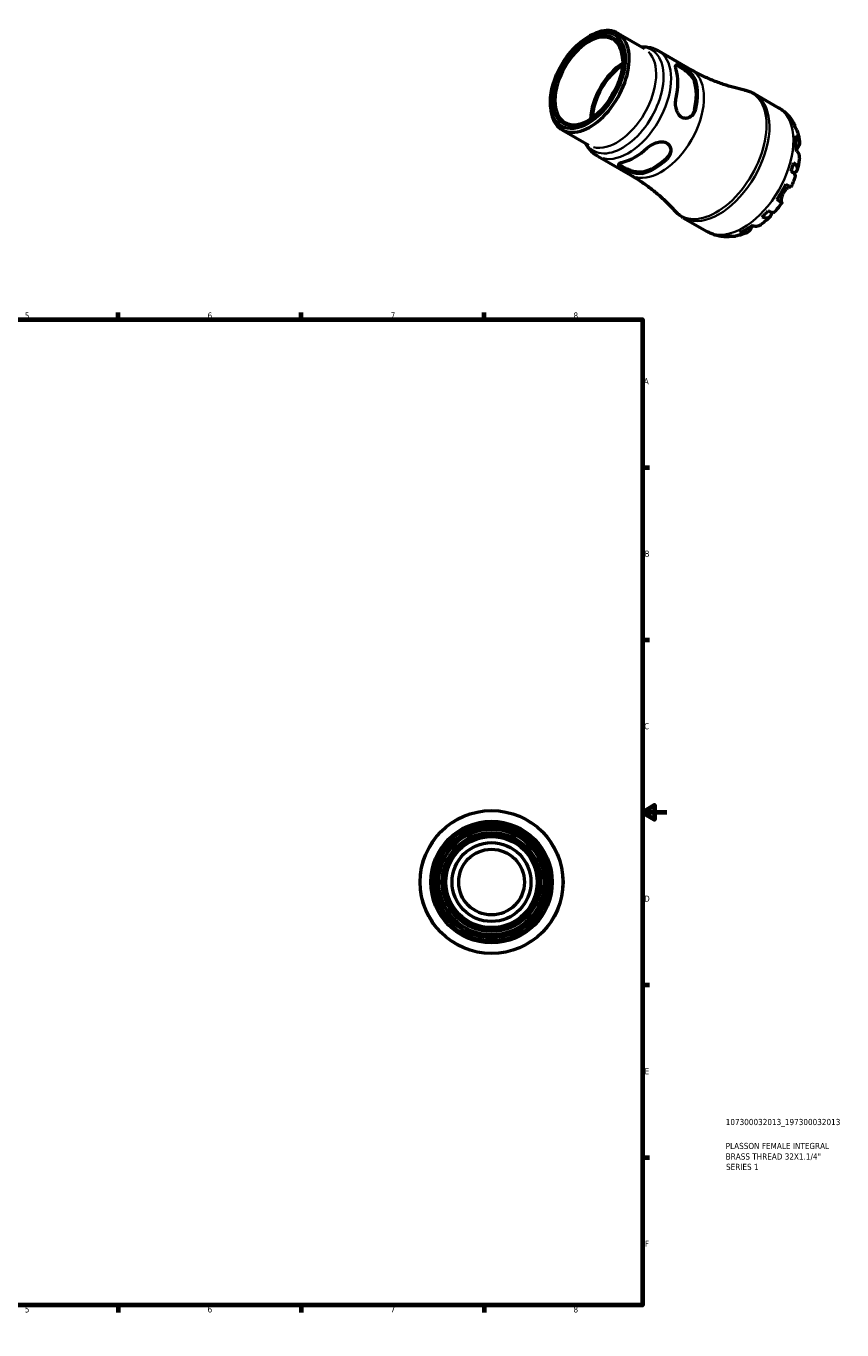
# Model space of a CAD drawing. Header units: millimetres. Extents: x -69 to 665, y 0 to 529.
# Tile 3 of 3: x 334 to 665, y 0 to 529. Entities that reach past the tile are written whole.
import ezdxf

# ---------------------------------------------------------------- set-up
doc = ezdxf.new("R2010")
doc.units = ezdxf.units.MM
for name, color, linetype, lineweight in [('Border (ISO)', 7, 'Continuous', 70), ('Title (ISO)', 7, 'Continuous', 50), ('Visible (ISO)', 7, 'Continuous', 50), ('Visible Narrow (ISO)', 7, 'Continuous', 35)]:
    doc.layers.add(name, color=color, linetype=linetype, lineweight=lineweight)
doc.styles.add('Note Text (ISO)', font='tahoma.ttf')

# ---------------------------------------------------------------- blocks, each defined once
blk = doc.blocks.new('Borders Default Border')
at = {"layer": 'Border (ISO)'}
for p, q in [((74.25, 410), (74.25, 412.9)), ((148.5, 410), (148.5, 412.9)), ((222.75, 410), (222.75, 412.9)), ((371.25, 410), (371.25, 412.9)), ((445.5, 410), (445.5, 412.9)), ((519.75, 410), (519.75, 412.9)), ((10, 350), (7.1, 350)), ((584, 350), (586.9, 350)), ((10, 280), (7.1, 280)), ((584, 280), (586.9, 280)), ((10, 140), (7.1, 140)), ((584, 140), (586.9, 140)), ((10, 70), (7.1, 70)), ((584, 70), (586.9, 70)), ((74.25, 10), (74.25, 7.1)), ((148.5, 10), (148.5, 7.1)), ((222.75, 10), (222.75, 7.1)), ((371.25, 10), (371.25, 7.1)), ((445.5, 10), (445.5, 7.1)), ((519.75, 10), (519.75, 7.1))]:
    blk.add_line(p, q, dxfattribs=at)
at = {"layer": 'Border (ISO)', "flags": 128}
for points in [[(297, 420), (297, 410), (294.11, 415), (299.89, 415), (297, 410)], [(10, 10), (10, 410), (584, 410), (584, 10), (10, 10)], [(0, 210), (10, 210), (5, 212.89), (5, 207.11), (10, 210)], [(594, 210), (584, 210), (589, 212.89), (589, 207.11), (584, 210)], [(297, 0), (297, 10), (294.11, 5), (299.89, 5), (297, 10)]]:
    blk.add_lwpolyline(points, dxfattribs=at)
at = {"layer": 'Border (ISO)', "color": 232, "true_color": 0xca0064, "char_height": 2.5, "attachment_point": 7, "style": 'Note Text (ISO)'}
for s, insert in [('1', (36.56, 410.4)), ('2', (110.62, 410.4)), ('3', (184.85, 410.35)), ('4', (259, 410.4)), ('5', (333.39, 410.35)), ('6', (407.58, 410.35)), ('7', (481.85, 410.4)), ('8', (556.06, 410.34)), ('A', (7.29, 383.75)), ('A', (584.59, 383.75)), ('B', (7.59, 313.75)), ('B', (584.89, 313.75)), ('C', (7.43, 243.71)), ('C', (584.73, 243.71)), ('D', (7.43, 173.75)), ('D', (584.73, 173.75)), ('E', (7.64, 103.75)), ('E', (584.94, 103.75)), ('F', (7.7, 33.75)), ('F', (585, 33.75)), ('1', (36.56, 7.1)), ('2', (110.62, 7.1)), ('3', (184.85, 7.05)), ('4', (259, 7.1)), ('5', (333.39, 7.05)), ('6', (407.58, 7.05)), ('7', (481.85, 7.1)), ('8', (556.06, 7.04))]:
    blk.add_mtext(s, dxfattribs=dict(at, insert=insert))
blk = doc.blocks.new('Title Blocks ISO')
at = {"layer": 'Title (ISO)', "color": 232, "true_color": 0xca0064, "style": 'Note Text (ISO)'}
for tag, p in [('PART_NUMBER_001', (33.84, 73.13)), ('DESCRIPTION_001', (33.84, 63.4)), ('DESCRIPTION_002', (33.84, 59.12)), ('DESCRIPTION_003', (33.96, 54.91))]:
    blk.add_attdef(tag, p, '', height=2.5, dxfattribs=at)

msp = doc.modelspace()

# ---------------------------------------------------------------- linework, layer by layer
at = {"layer": 'Visible (ISO)'}
for p, q in [((561.821, 524.609), (562.644, 525.087)), ((573.994, 526.232), (584.9, 519.951)), ((590.549, 519.041), (603.879, 511.364)), ((546.711, 498.37), (546.711, 497.419)), ((629.559, 501.596), (639.284, 495.996)), ((551.418, 487.027), (562.324, 480.747)), ((565.946, 476.318), (579.277, 468.642)), ((600.616, 451.334), (610.34, 445.734))]:
    msp.add_line(p, q, dxfattribs=at)
for radius in [29, 24.65, 22.62, 21.451, 20.056, 19.476, 18.502, 16, 13.333]:
    msp.add_circle((522.81, 181.744), radius, dxfattribs=at)
for major_axis in [(10.705, 18.589), (10.009, 17.38)]:
    msp.add_ellipse((561.879, 507.105), major_axis=major_axis, ratio=0.5780931, dxfattribs=at)
for centre, major_axis, start_param, end_param in [((562.706, 506.63), (-11.288, -19.602), 5.4958534, 10.2121098), ((562.29, 506.869), (-9.719, -16.878), 2.3689851, 7.0557928), ((576.729, 498.554), (9.719, 16.878), 0.834721, 2.3068717), ((576.729, 498.554), (9.233, 16.034), 0.8426323, 2.2989603), ((581.019, 496.083), (12.301, 21.361), 5.2062227, 5.7854842), ((581.019, 496.083), (9.233, 16.034), 1.4299356, 1.7116571), ((588.939, 491.523), (-11.982, -20.807), 2.0566769, 2.6518447), ((588.939, 491.523), (-12.301, -21.361), 2.06463, 2.6438915), ((626.085, 470.132), (14.381, 24.973), 5.8235409, 5.9535641), ((626.085, 470.132), (14.381, 24.973), 5.370605, 5.6211019), ((581.019, 496.083), (12.301, 21.361), 3.6354264, 4.2146879), ((588.939, 491.523), (-11.982, -20.807), 0.4858806, 1.0810484), ((588.939, 491.523), (-12.301, -21.361), 0.4938337, 1.0730952), ((626.085, 470.132), (14.381, 24.973), 5.0381427, 5.168166), ((626.085, 470.132), (14.381, 24.973), 4.5852068, 4.8357037), ((626.085, 470.132), (14.381, 24.973), 4.2527446, 4.3827678), ((626.085, 470.132), (14.381, 24.973), 3.7998087, 4.0503055), ((626.085, 470.132), (-14.381, -24.973), 0.3257538, 0.455777)]:
    msp.add_ellipse(centre, major_axis=major_axis, ratio=0.5780931, start_param=start_param, end_param=end_param, dxfattribs=at)
for points, knots in [([(583.626, 520.685), (583.93, 520.697), (584.236, 520.699), (585.229, 520.674), (585.919, 520.606), (587.289, 520.355), (587.969, 520.173), (589.292, 519.692), (589.936, 519.394), (590.549, 519.041)], [0.43426774, 0.43426774, 0.43426774, 0.43426774, 0.4794335, 0.4794335, 0.58077715, 0.58077715, 0.6821208, 0.6821208, 0.78346445, 0.78346445, 0.78346445, 0.78346445]), ([(597.723, 511.458), (597.57, 511.966), (597.486, 512.421), (597.507, 513.091), (597.613, 513.307), (597.974, 513.493), (598.245, 513.49), (598.977, 513.265), (599.442, 513.043), (600.444, 512.466), (601.032, 512.081), (602.214, 511.204), (602.807, 510.71), (603.853, 509.713), (604.375, 509.136), (605.194, 507.983), (605.489, 507.405), (605.643, 506.898)], [0.852797, 0.852797, 0.852797, 0.852797, 1.0809749, 1.0809749, 1.3091527, 1.3091527, 1.5216345, 1.5216345, 1.7341164, 1.7341164, 1.9465983, 1.9465983, 2.1590801, 2.1590801, 2.387258, 2.387258, 2.6154358, 2.6154358, 2.6154358, 2.6154358]), ([(597.583, 513.17), (597.722, 513.169), (597.89, 513.139), (598.45, 512.961), (598.912, 512.738), (599.915, 512.161), (600.505, 511.777), (601.694, 510.906), (602.29, 510.417), (603.348, 509.428), (603.877, 508.854), (604.71, 507.706), (605.012, 507.131), (605.17, 506.625)], [1.4084603, 1.4084603, 1.4084603, 1.4084603, 1.5244244, 1.5244244, 1.7370432, 1.7370432, 1.9496619, 1.9496619, 2.1622806, 2.1622806, 2.3915298, 2.3915298, 2.620779, 2.620779, 2.620779, 2.620779]), ([(625.427, 503.153), (624.054, 503.434), (622.65, 503.765), (619.8, 504.535), (618.354, 504.974), (615.444, 505.961), (613.98, 506.511), (611.056, 507.718), (609.598, 508.376), (606.71, 509.796), (605.281, 510.557), (603.879, 511.364)], [0.59371145, 0.59371145, 0.59371145, 0.59371145, 0.63166205, 0.63166205, 0.66961265, 0.66961265, 0.70756325, 0.70756325, 0.74551385, 0.74551385, 0.78346445, 0.78346445, 0.78346445, 0.78346445]), ([(625.427, 503.153), (625.715, 503.095), (626.002, 503.027), (626.571, 502.873), (626.854, 502.787), (627.414, 502.597), (627.691, 502.493), (628.238, 502.267), (628.508, 502.145), (629.041, 501.883), (629.302, 501.744), (629.559, 501.596)], [0.59371145, 0.59371145, 0.59371145, 0.59371145, 0.63166205, 0.63166205, 0.66961265, 0.66961265, 0.70756325, 0.70756325, 0.74551385, 0.74551385, 0.78346445, 0.78346445, 0.78346445, 0.78346445]), ([(605.643, 495.387), (605.489, 494.702), (605.194, 494.028), (604.375, 492.899), (603.853, 492.444), (602.807, 491.863), (602.214, 491.68), (601.032, 491.647), (600.444, 491.798), (599.943, 492.087), (599.442, 492.375), (598.977, 492.83), (598.245, 493.966), (597.974, 494.645), (597.613, 496.037), (597.507, 496.854), (597.486, 498.467), (597.57, 499.263), (597.723, 499.947)], [-0.8813194, -0.8813194, -0.8813194, -0.8813194, -0.6531416, -0.6531416, -0.4249637, -0.4249637, -0.2124819, -0.2124819, 0, 0, 0, 0.2124819, 0.2124819, 0.4249637, 0.4249637, 0.6531416, 0.6531416, 0.8813194, 0.8813194, 0.8813194, 0.8813194]), ([(605.17, 495.114), (605.012, 494.426), (604.71, 493.748), (603.957, 492.721), (603.548, 492.333), (603.113, 492.04)], [-0.88373584, -0.88373584, -0.88373584, -0.88373584, -0.65448666, -0.65448666, -0.46936748, -0.46936748, -0.46936748, -0.46936748]), ([(639.284, 495.996), (639.803, 495.697), (640.305, 495.368), (641.266, 494.657), (641.724, 494.276), (642.591, 493.47), (643, 493.045), (643.764, 492.161), (644.12, 491.702), (644.778, 490.759), (645.08, 490.276), (645.357, 489.783)], [0.78346445, 0.78346445, 0.78346445, 0.78346445, 0.84972778, 0.84972778, 0.91599111, 0.91599111, 0.98225444, 0.98225444, 1.04851777, 1.04851777, 1.1147811, 1.1147811, 1.1147811, 1.1147811]), ([(644.365, 491.07), (644.701, 490.744), (644.991, 490.379), (645.451, 489.645), (645.66, 489.209), (645.871, 488.56), (645.922, 488.371), (645.964, 488.181)], [0.17074605, 0.17074605, 0.17074605, 0.17074605, 0.33284003, 0.33284003, 0.49949435, 0.49949435, 0.56613141, 0.56613141, 0.56613141, 0.56613141]), ([(646.659, 486.915), (646.538, 487.252), (646.376, 487.573), (645.982, 488.183), (645.705, 488.519), (645.378, 488.825)], [4.87681879, 4.87681879, 4.87681879, 4.87681879, 5.01708761, 5.01708761, 5.17918159, 5.17918159, 5.17918159, 5.17918159]), ([(646.659, 486.916), (646.769, 486.61), (646.871, 486.302), (647.059, 485.685), (647.146, 485.375), (647.305, 484.754), (647.377, 484.442), (647.508, 483.818), (647.567, 483.505), (647.671, 482.878), (647.717, 482.564), (647.756, 482.25)], [1.23992704, 1.23992704, 1.23992704, 1.23992704, 1.27918684, 1.27918684, 1.31844665, 1.31844665, 1.35770645, 1.35770645, 1.39696626, 1.39696626, 1.43622606, 1.43622606, 1.43622606, 1.43622606]), ([(585.997, 479.637), (586.513, 480.111), (587.16, 480.581), (588.567, 481.369), (589.327, 481.686), (590.714, 482.07), (591.437, 482.176), (592.788, 482.111), (593.416, 481.937), (594.418, 481.36), (594.844, 480.928), (595.407, 479.89), (595.546, 479.287), (595.568, 478.092), (595.435, 477.414), (594.867, 476.143), (594.432, 475.551), (593.917, 475.076)], [0.852797, 0.852797, 0.852797, 0.852797, 1.0809749, 1.0809749, 1.3091527, 1.3091527, 1.5216345, 1.5216345, 1.7341164, 1.7341164, 1.9465983, 1.9465983, 2.1590801, 2.1590801, 2.387258, 2.387258, 2.6154358, 2.6154358, 2.6154358, 2.6154358]), ([(646.303, 484.718), (646.625, 484.436), (646.896, 484.135), (647.314, 483.553), (647.494, 483.218), (647.728, 482.533), (647.781, 482.183), (647.778, 481.541), (647.721, 481.189), (647.511, 480.591), (647.389, 480.342), (647.244, 480.11)], [0.17075309, 0.17075309, 0.17075309, 0.17075309, 0.33215152, 0.33215152, 0.49888818, 0.49888818, 0.66562485, 0.66562485, 0.83351137, 0.83351137, 0.95687373, 0.95687373, 0.95687373, 0.95687373]), ([(565.946, 476.318), (565.334, 476.671), (564.752, 477.078), (563.672, 477.981), (563.174, 478.478), (562.269, 479.537), (561.863, 480.099), (561.343, 480.946), (561.192, 481.211), (561.05, 481.481)], [3.92505711, 3.92505711, 3.92505711, 3.92505711, 4.02640076, 4.02640076, 4.12774441, 4.12774441, 4.22908806, 4.22908806, 4.27425382, 4.27425382, 4.27425382, 4.27425382]), ([(595.546, 478.925), (595.51, 478.407), (595.38, 477.863), (594.869, 476.703), (594.434, 476.104), (593.917, 475.623)], [2.20765648, 2.20765648, 2.20765648, 2.20765648, 2.39152982, 2.39152982, 2.62077901, 2.62077901, 2.62077901, 2.62077901]), ([(647.76, 475.651), (647.773, 475.762), (647.779, 475.871), (647.781, 476.297), (647.728, 476.646), (647.494, 477.331), (647.314, 477.666), (646.896, 478.249), (646.625, 478.549), (646.303, 478.832)], [4.66408094, 4.66408094, 4.66408094, 4.66408094, 4.71913307, 4.71913307, 4.88586974, 4.88586974, 5.0526064, 5.0526064, 5.21400483, 5.21400483, 5.21400483, 5.21400483]), ([(647.244, 480.11), (647.191, 480.024), (647.134, 479.932), (646.986, 479.689), (646.891, 479.532), (646.684, 479.179), (646.573, 478.984), (646.449, 478.757), (646.438, 478.738), (646.428, 478.719)], [-0.57647647, -0.57647647, -0.57647647, -0.57647647, -0.52968676, -0.52968676, -0.46054026, -0.46054026, -0.38562403, -0.38562403, -0.37869578, -0.37869578, -0.37869578, -0.37869578]), ([(583.961, 469.343), (583.445, 469.224), (582.798, 469.193), (581.391, 469.327), (580.631, 469.491), (579.244, 469.9), (578.521, 470.166), (577.17, 470.75), (576.542, 471.066), (576.041, 471.355), (575.54, 471.643), (575.114, 471.934), (574.551, 472.452), (574.412, 472.682), (574.39, 473.085), (574.524, 473.282), (575.091, 473.631), (575.526, 473.784), (576.041, 473.904)], [-0.8813194, -0.8813194, -0.8813194, -0.8813194, -0.6531416, -0.6531416, -0.4249637, -0.4249637, -0.2124819, -0.2124819, 0, 0, 0, 0.2124819, 0.2124819, 0.4249637, 0.4249637, 0.6531416, 0.6531416, 0.8813194, 0.8813194, 0.8813194, 0.8813194]), ([(583.961, 469.89), (583.444, 469.775), (582.796, 469.751), (581.387, 469.9), (580.626, 470.073), (579.241, 470.495), (578.519, 470.767), (577.17, 471.36), (576.542, 471.679), (576.041, 471.967), (575.54, 472.256), (575.114, 472.543), (574.68, 472.936), (574.569, 473.065), (574.498, 473.184)], [-0.8837358, -0.8837358, -0.8837358, -0.8837358, -0.6544867, -0.6544867, -0.4252375, -0.4252375, -0.2126187, -0.2126187, 0, 0, 0, 0.2126187, 0.2126187, 0.3283741, 0.3283741, 0.3283741, 0.3283741]), ([(645.378, 473.659), (645.705, 473.402), (645.982, 473.139), (646.41, 472.647), (646.598, 472.374), (646.848, 471.836), (646.911, 471.572), (646.928, 471.102), (646.883, 470.854), (646.668, 470.389), (646.497, 470.171), (646.093, 469.802), (645.821, 469.617), (645.475, 469.445), (645.454, 469.434), (645.432, 469.424)], [0.1707461, 0.1707461, 0.1707461, 0.1707461, 0.33284, 0.33284, 0.4994944, 0.4994944, 0.6661487, 0.6661487, 0.8332087, 0.8332087, 1.0002688, 1.0002688, 1.1679728, 1.1679728, 1.1786783, 1.1786783, 1.1786783, 1.1786783]), ([(647.76, 475.651), (647.724, 475.333), (647.683, 475.014), (647.592, 474.377), (647.542, 474.059), (647.432, 473.423), (647.372, 473.106), (647.244, 472.471), (647.176, 472.155), (647.03, 471.522), (646.953, 471.206), (646.872, 470.89)], [1.70987059, 1.70987059, 1.70987059, 1.70987059, 1.74950043, 1.74950043, 1.78913027, 1.78913027, 1.82876011, 1.82876011, 1.86838994, 1.86838994, 1.90801978, 1.90801978, 1.90801978, 1.90801978]), ([(579.277, 468.642), (580.679, 467.834), (582.055, 466.981), (584.732, 465.196), (586.033, 464.264), (588.545, 462.342), (589.755, 461.351), (592.07, 459.33), (593.175, 458.3), (595.271, 456.221), (596.262, 455.173), (597.194, 454.126)], [3.92505711, 3.92505711, 3.92505711, 3.92505711, 3.96300771, 3.96300771, 4.00095831, 4.00095831, 4.03890891, 4.03890891, 4.07685951, 4.07685951, 4.11481011, 4.11481011, 4.11481011, 4.11481011]), ([(646.094, 468.269), (645.991, 467.963), (645.885, 467.658), (645.665, 467.049), (645.551, 466.746), (645.316, 466.141), (645.194, 465.84), (644.944, 465.24), (644.816, 464.941), (644.552, 464.346), (644.416, 464.049), (644.277, 463.754)], [2.01844919, 2.01844919, 2.01844919, 2.01844919, 2.05737161, 2.05737161, 2.09629403, 2.09629403, 2.13521645, 2.13521645, 2.17413888, 2.17413888, 2.2130613, 2.2130613, 2.2130613, 2.2130613]), ([(646.094, 468.269), (646.122, 468.354), (646.119, 468.45), (646.054, 468.683), (645.961, 468.849), (645.66, 469.215), (645.451, 469.417), (644.991, 469.802), (644.701, 470.02), (644.365, 470.248)], [4.56151058, 4.56151058, 4.56151058, 4.56151058, 4.68377897, 4.68377897, 4.85043329, 4.85043329, 5.01708761, 5.01708761, 5.17918159, 5.17918159, 5.17918159, 5.17918159]), ([(641.176, 461.397), (641.046, 461.172), (640.931, 460.941), (640.726, 460.454), (640.638, 460.202), (640.471, 459.604), (640.409, 459.268), (640.347, 458.678), (640.343, 458.426), (640.367, 458.073), (640.386, 457.952), (640.436, 457.761), (640.466, 457.691), (640.518, 457.621), (640.537, 457.603), (640.556, 457.591)], [0, 0, 0, 0, 0.07774953, 0.07774953, 0.16081914, 0.16081914, 0.27783798, 0.27783798, 0.3882896, 0.3882896, 0.46542959, 0.46542959, 0.54035429, 0.54035429, 0.57953204, 0.57953204, 0.57953204, 0.57953204]), ([(644.118, 463.843), (644.105, 463.846), (644.092, 463.849), (644.019, 463.856), (643.943, 463.847), (643.752, 463.794), (643.636, 463.749), (643.32, 463.594), (643.109, 463.467), (642.596, 463.095), (642.293, 462.832), (641.698, 462.189), (641.414, 461.809), (641.176, 461.397)], [-0.55773761, -0.55773761, -0.55773761, -0.55773761, -0.5384523, -0.5384523, -0.46383793, -0.46383793, -0.3862639, -0.3862639, -0.27840269, -0.27840269, -0.14277912, -0.14277912, 0, 0, 0, 0]), ([(642.181, 464.953), (642.528, 464.754), (642.836, 464.577), (643.34, 464.287), (643.579, 464.15), (643.953, 463.937), (644.087, 463.86), (644.236, 463.776), (644.276, 463.754), (644.277, 463.754)], [0.17075309, 0.17075309, 0.17075309, 0.17075309, 0.33215152, 0.33215152, 0.49888818, 0.49888818, 0.66562485, 0.66562485, 0.80841156, 0.80841156, 0.80841156, 0.80841156]), ([(640.677, 457.519), (640.491, 457.251), (640.302, 456.985), (639.919, 456.459), (639.724, 456.198), (639.329, 455.682), (639.129, 455.426), (638.723, 454.92), (638.518, 454.67), (638.101, 454.175), (637.89, 453.931), (637.676, 453.689)], [2.49931669, 2.49931669, 2.49931669, 2.49931669, 2.53823819, 2.53823819, 2.57715969, 2.57715969, 2.61608118, 2.61608118, 2.65500268, 2.65500268, 2.69392418, 2.69392418, 2.69392418, 2.69392418]), ([(640.556, 457.591), (640.621, 457.553), (640.662, 457.529), (640.689, 457.511), (640.648, 457.534), (640.487, 457.625), (640.353, 457.701), (639.979, 457.915), (639.74, 458.052), (639.236, 458.341), (638.928, 458.518), (638.581, 458.718)], [4.4278842, 4.4278842, 4.4278842, 4.4278842, 4.55124655, 4.55124655, 4.71913307, 4.71913307, 4.88586974, 4.88586974, 5.0526064, 5.0526064, 5.21400483, 5.21400483, 5.21400483, 5.21400483]), ([(600.616, 451.334), (600.359, 451.482), (600.106, 451.638), (599.613, 451.967), (599.372, 452.14), (598.902, 452.5), (598.673, 452.687), (598.227, 453.076), (598.011, 453.277), (597.592, 453.693), (597.39, 453.906), (597.194, 454.126)], [3.92505711, 3.92505711, 3.92505711, 3.92505711, 3.96300771, 3.96300771, 4.00095831, 4.00095831, 4.03890891, 4.03890891, 4.07685951, 4.07685951, 4.11481011, 4.11481011, 4.11481011, 4.11481011]), ([(635.794, 451.705), (635.562, 451.477), (635.327, 451.252), (634.851, 450.81), (634.611, 450.593), (634.125, 450.165), (633.88, 449.955), (633.384, 449.542), (633.134, 449.339), (632.628, 448.942), (632.372, 448.748), (632.114, 448.558)], [2.80439041, 2.80439041, 2.80439041, 2.80439041, 2.84402665, 2.84402665, 2.8836629, 2.8836629, 2.92329915, 2.92329915, 2.9629354, 2.9629354, 3.00257165, 3.00257165, 3.00257165, 3.00257165]), ([(636.355, 453.67), (636.355, 453.655), (636.356, 453.641), (636.379, 453.263), (636.354, 452.934), (636.235, 452.396), (636.131, 452.138), (635.834, 451.716), (635.64, 451.551), (635.224, 451.329), (634.963, 451.25), (634.37, 451.195), (634.039, 451.219), (633.398, 451.342), (633.03, 451.449), (632.643, 451.602)], [4.175506, 4.175506, 4.175506, 4.175506, 4.1819549, 4.1819549, 4.3496588, 4.3496588, 4.5167189, 4.5167189, 4.683779, 4.683779, 4.8504333, 4.8504333, 5.0170876, 5.0170876, 5.1791816, 5.1791816, 5.1791816, 5.1791816]), ([(635.089, 454.182), (635.455, 454.006), (635.79, 453.865), (636.355, 453.662), (636.635, 453.583), (637.105, 453.509), (637.295, 453.513), (637.531, 453.575), (637.615, 453.622), (637.676, 453.689)], [0.17074605, 0.17074605, 0.17074605, 0.17074605, 0.33284003, 0.33284003, 0.49949435, 0.49949435, 0.66614868, 0.66614868, 0.78787661, 0.78787661, 0.78787661, 0.78787661]), ([(618.662, 443.599), (618.103, 443.594), (617.539, 443.615), (616.406, 443.716), (615.838, 443.794), (614.704, 444.014), (614.138, 444.154), (613.019, 444.498), (612.466, 444.702), (611.383, 445.172), (610.853, 445.438), (610.34, 445.734)], [3.59765169, 3.59765169, 3.59765169, 3.59765169, 3.66313278, 3.66313278, 3.72861386, 3.72861386, 3.79409494, 3.79409494, 3.85957603, 3.85957603, 3.92505711, 3.92505711, 3.92505711, 3.92505711]), ([(626.396, 445.27), (626.104, 445.147), (625.809, 445.031), (625.214, 444.808), (624.913, 444.703), (624.306, 444.506), (624, 444.413), (623.382, 444.241), (623.07, 444.162), (622.44, 444.018), (622.122, 443.953), (621.802, 443.896)], [3.27609032, 3.27609032, 3.27609032, 3.27609032, 3.31535529, 3.31535529, 3.35462026, 3.35462026, 3.39388522, 3.39388522, 3.43315019, 3.43315019, 3.47241516, 3.47241516, 3.47241516, 3.47241516]), ([(628.011, 446.797), (627.882, 446.554), (627.726, 446.323), (627.312, 445.84), (627.035, 445.613), (626.479, 445.287), (626.149, 445.157), (625.437, 445.015), (625.056, 445.002), (624.342, 445.07), (623.945, 445.153), (623.539, 445.29)], [4.4278842, 4.4278842, 4.4278842, 4.4278842, 4.55124655, 4.55124655, 4.71913307, 4.71913307, 4.88586974, 4.88586974, 5.0526064, 5.0526064, 5.21400483, 5.21400483, 5.21400483, 5.21400483]), ([(628.79, 448.171), (628.745, 448.097), (628.701, 448.024), (628.547, 447.765), (628.444, 447.585), (628.252, 447.242), (628.163, 447.08), (628.058, 446.886), (628.034, 446.841), (628.011, 446.797)], [-2.11450766, -2.11450766, -2.11450766, -2.11450766, -2.08674766, -2.08674766, -2.01440674, -2.01440674, -1.93994266, -1.93994266, -1.91637503, -1.91637503, -1.91637503, -1.91637503]), ([(628.63, 448.222), (629.037, 448.085), (629.433, 448.002), (630.147, 447.934), (630.529, 447.946), (631.24, 448.089), (631.57, 448.219), (631.937, 448.434), (632.026, 448.493), (632.114, 448.558)], [0.17075309, 0.17075309, 0.17075309, 0.17075309, 0.33215152, 0.33215152, 0.49888818, 0.49888818, 0.66562485, 0.66562485, 0.71941105, 0.71941105, 0.71941105, 0.71941105]), ([(620.355, 443.869), (620.179, 443.814), (619.999, 443.766), (619.342, 443.625), (618.859, 443.587), (617.993, 443.616), (617.53, 443.684), (617.08, 443.811)], [4.7874072, 4.7874072, 4.7874072, 4.7874072, 4.85043329, 4.85043329, 5.01708761, 5.01708761, 5.17918159, 5.17918159, 5.17918159, 5.17918159]), ([(619.526, 444.049), (619.955, 443.919), (620.385, 443.848), (621.105, 443.815), (621.456, 443.835), (621.802, 443.896)], [0.17074605, 0.17074605, 0.17074605, 0.17074605, 0.33284003, 0.33284003, 0.47021059, 0.47021059, 0.47021059, 0.47021059])]:
    msp.add_open_spline(points, degree=3, knots=knots, dxfattribs=at)
at = {"layer": 'Visible Narrow (ISO)'}
for p, q in [((605.194, 506.639), (605.619, 506.884)), ((605.619, 495.373), (605.194, 495.128)), ((647.204, 480.133), (646.473, 480.554)), ((593.917, 475.596), (593.917, 475.104)), ((583.961, 469.37), (583.961, 469.862)), ((640.458, 457.648), (638.685, 458.669)), ((627.971, 446.82), (627.252, 447.234))]:
    msp.add_line(p, q, dxfattribs=at)
for radius in [28.805, 23.635]:
    msp.add_circle((522.81, 181.744), radius, dxfattribs=at)
for centre, major_axis, start_param, end_param in [((575.93, 499.014), (11.795, 20.482), 3.0339568, 6.3908212), ((573.612, 500.349), (11.288, 19.602), 3.2986723, 6.1261057), ((578.247, 497.68), (-12.301, -21.361), 0.1570796, 2.984513), ((591.578, 490.003), (12.301, 21.361), 3.2986723, 6.1261057), ((614.032, 477.072), (14.375, 24.962), 3.1278946, 6.2968834), ((615.088, 476.465), (-14.472, -25.131), 0.1570796, 2.984513), ((624.812, 470.865), (14.472, 25.131), 3.2986723, 6.1261057)]:
    msp.add_ellipse(centre, major_axis=major_axis, ratio=0.5780931, start_param=start_param, end_param=end_param, dxfattribs=at)

# ---------------------------------------------------------------- block references
msp.add_blockref('Borders Default Border', (0, 0))
msp.add_blockref('Title Blocks ISO', (584, 10)).add_auto_attribs({'PART_NUMBER_001': '107300032013_197300032013', 'DESCRIPTION_001': 'PLASSON FEMALE INTEGRAL', 'DESCRIPTION_002': 'BRASS THREAD 32X1.1/4"', 'DESCRIPTION_003': 'SERIES 1'})

doc.saveas('drawing.dxf')
